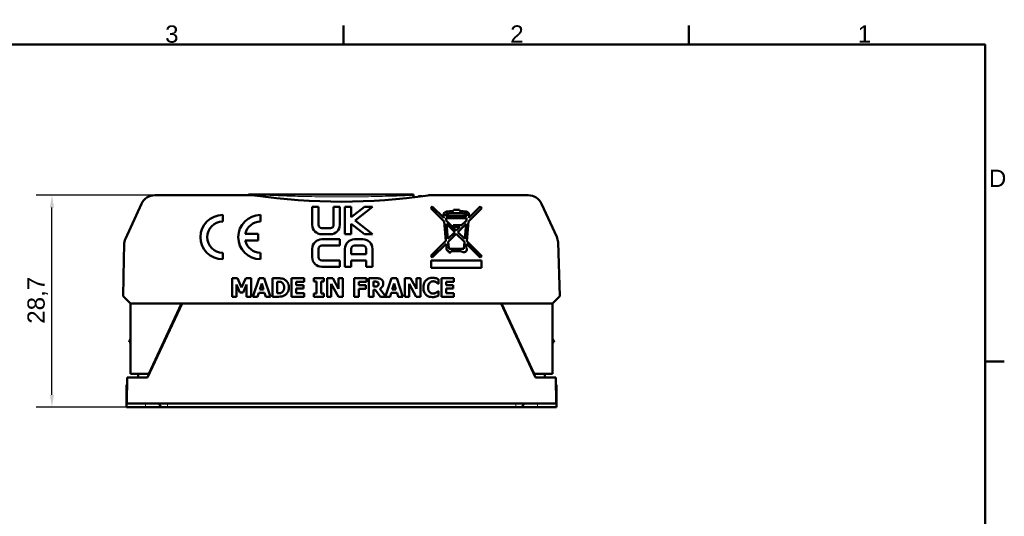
# Model space of a CAD drawing. Header units: millimetres. Extents: x 0 to 280, y 0 to 198.
# Tile 12 of 12: x 143 to 276, y 128 to 195. Entities that reach past the tile are written whole.
import ezdxf

# ---------------------------------------------------------------- set-up
doc = ezdxf.new("R2010")
doc.units = ezdxf.units.MM
doc.header["$LTSCALE"] = 0.666667
for name, color, linetype, lineweight in [('Arêtes tangentes visibles(celduc)', 7, 'Continuous', 18), ('Arêtes visibles(celduc)', 7, 'Continuous', 50), ('Cadre_0', 7, 'Continuous', 50), ('Cadre_2', 7, 'Continuous', 50), ('Cotes(celduc)', 7, 'Continuous', 25)]:
    doc.layers.add(name, color=color, linetype=linetype, lineweight=lineweight)
doc.styles.add('Cadre_1', font='arial.ttf')
doc.styles.add('Courant-CELDUC', font='arial.ttf')
doc.dimstyles.new('Celduc', dxfattribs={"dimscale": 0.666667, "dimtxt": 3.5, "dimasz": 2.5, "dimexe": 3.175, "dimexo": 0, "dimgap": 0.762, "dimtad": 1, "dimrnd": 1e-08, "dimtxsty": 'Courant-CELDUC', "dimcen": 0.09, "dimdle": 10, "dimclrd": 7, "dimclre": 7, "dimclrt": 7, "dimazin": 2, "dimtfac": 0.714286, "dimtdec": 3, "dimtmove": 0, "dimatfit": 3, "dimfxl": 1, "dimtolj": 1, "dimlwd": 25, "dimlwe": 25, "dimarcsym": 0})

# ---------------------------------------------------------------- blocks, each defined once
blk = doc.blocks.new('Cadres Cadre par défaut')
at = {"layer": 'Cadre_0'}
for p, q in [((280, 287), (280, 290.9)), ((350, 287), (350, 290.9)), ((410, 222.75), (413.9, 222.75))]:
    blk.add_line(p, q, dxfattribs=at)
at = {"layer": 'Cadre_0', "flags": 128}
blk.add_lwpolyline([(10, 10), (10, 287), (410, 287), (410, 10), (10, 10)], dxfattribs=at)
at = {"layer": 'Cadre_2', "char_height": 3.5, "attachment_point": 7, "style": 'Cadre_1'}
for s, insert in [('3', (243.86, 287.34)), ('2', (313.79, 287.4)), ('1', (384.2, 287.4)), ('D', (410.78, 258.13))]:
    blk.add_mtext(s, dxfattribs=dict(at, insert=insert))
blk = doc.blocks.new('*D9')
at = {"layer": 'Cotes(celduc)', "color": 7, "linetype": 'Continuous', "lineweight": 25, "transparency": 16777216}
for p, q in [((161.2, 170.97), (145.16, 170.97)), ((147.28, 143.98), (147.28, 169.3)), ((157.37, 142.32), (145.16, 142.32))]:
    blk.add_line(p, q, dxfattribs=at)
at = {"layer": 'Cotes(celduc)', "color": 7, "linetype": 'Continuous', "transparency": 16777216}
for points in [[(147, 169.3), (147.56, 169.3), (147.28, 170.97)], [(147, 143.98), (147.56, 143.98), (147.28, 142.32)]]:
    blk.add_solid(points, dxfattribs=at)
at = {"layer": 'Defpoints', "color": 0, "linetype": 'Continuous', "transparency": 16777216}
for p in [(147.28, 170.97), (161.2, 170.97), (157.37, 142.32)]:
    blk.add_point(p, dxfattribs=at)
at = {"layer": 'Cotes(celduc)', "color": 7, "linetype": 'Continuous', "lineweight": 25, "transparency": 16777216, "insert": (143.97, 153.59), "char_height": 2.333, "attachment_point": 1, "rotation": 90, "style": 'Courant-CELDUC'}
blk.add_mtext('\\A1;28,7', dxfattribs=at)

msp = doc.modelspace()

# ---------------------------------------------------------------- linework, layer by layer
at = {"layer": 'Arêtes tangentes visibles(celduc)'}
for p, q in [((173.849, 171.038), (174.416, 171.038)), ((174.416, 171.072), (174.416, 171.038)), ((174.416, 170.971), (174.416, 171.038)), ((159.93, 142.815), (159.93, 142.315)), ((162.878, 142.815), (162.878, 142.315)), ((209.928, 142.815), (209.928, 142.315)), ((212.876, 142.815), (212.876, 142.315))]:
    msp.add_line(p, q, dxfattribs=at)
for centre, major_axis, ratio, start_param, end_param in [((174.855, 171.938), (-0.146, -0.989), 0.2459104, 0, 0.4383932), ((174.811, 170.572), (0, 0.5), 0.0705444, 5.8580127, 6.2831853)]:
    msp.add_ellipse(centre, major_axis=major_axis, ratio=ratio, start_param=start_param, end_param=end_param, dxfattribs=at)
msp.add_open_spline([(174.416, 171.038), (174.552, 171.038), (174.689, 171.035), (174.825, 171.028)], degree=3, dxfattribs=at)
msp.add_open_spline([(174.825, 171.028), (175.322, 171.003), (175.818, 170.98), (176.315, 170.959), (176.326, 170.958), (176.336, 170.958), (176.346, 170.958), (176.839, 170.937), (177.332, 170.917), (177.825, 170.899), (177.84, 170.899), (177.854, 170.898), (177.868, 170.898), (178.867, 170.862), (179.866, 170.832), (180.865, 170.809), (181.895, 170.785), (182.925, 170.768), (183.955, 170.758), (184.965, 170.747), (185.975, 170.743), (186.985, 170.746), (188.003, 170.748), (189.02, 170.757), (190.039, 170.772), (191.053, 170.788), (192.067, 170.811), (193.082, 170.839), (194.096, 170.868), (195.111, 170.902), (196.126, 170.944)], degree=3, knots=[0, 0, 0, 0, 0.1492726, 0.1492726, 0.1492726, 0.1524023, 0.1524023, 0.1524023, 0.3004751, 0.3004751, 0.3004751, 0.3048045, 0.3048045, 0.3048045, 0.6049027, 0.6049027, 0.6049027, 0.9144136, 0.9144136, 0.9144136, 1.2179723, 1.2179723, 1.2179723, 1.5240227, 1.5240227, 1.5240227, 1.8288272, 1.8288272, 1.8288272, 2.1336318, 2.1336318, 2.1336318, 2.1336318], dxfattribs=at)
at = {"layer": 'Arêtes visibles(celduc)'}
for p, q in [((161.196, 170.971), (174.416, 170.971)), ((174.416, 171.072), (173.849, 171.072)), ((173.849, 171.038), (173.849, 171.072)), ((173.849, 171.038), (173.849, 170.971)), ((174.811, 171.072), (174.416, 171.072)), ((196.126, 171.072), (174.811, 171.072)), ((192.083, 170.292), (192.083, 170.292)), ((192.429, 170.317), (192.429, 170.317)), ((196.126, 170.944), (196.126, 171.072)), ((196.799, 170.828), (197.248, 170.828)), ((196.799, 170.768), (196.799, 170.828)), ((198.39, 170.971), (211.611, 170.971)), ((157.207, 165.078), (159.378, 169.805)), ((181.88, 170.218), (181.88, 170.218)), ((182.341, 170.193), (182.341, 170.193)), ((182.442, 166.97), (182.442, 169.415)), ((182.442, 169.415), (183.297, 169.415)), ((183.297, 169.415), (183.297, 166.979)), ((185.338, 166.979), (185.338, 169.413)), ((185.338, 169.413), (186.175, 169.413)), ((186.175, 169.413), (186.175, 166.97)), ((186.859, 165.694), (186.859, 169.415)), ((186.859, 169.415), (187.7, 169.415)), ((186.887, 170.091), (186.887, 170.091)), ((187.7, 169.415), (187.7, 167.996)), ((187.7, 167.996), (189.494, 169.415)), ((190.58, 169.415), (188.223, 167.56)), ((189.494, 169.415), (190.58, 169.415)), ((198.452, 169.225), (198.664, 169.437)), ((200.25, 167.424), (198.452, 169.225)), ((198.664, 169.437), (200.207, 167.891)), ((201.522, 168.841), (201.522, 168.985)), ((201.522, 168.985), (202.339, 168.985)), ((202.339, 168.985), (202.339, 168.839)), ((205.35, 169.221), (203.561, 167.433)), ((203.604, 167.9), (205.138, 169.433)), ((205.138, 169.433), (205.35, 169.221)), ((213.428, 169.805), (215.468, 165.365)), ((170.348, 168.302), (170.348, 167.402)), ((175.448, 168.302), (175.448, 167.402)), ((200.207, 167.891), (200.173, 168.263)), ((200.472, 168.29), (200.482, 168.174)), ((200.482, 168.174), (203.328, 168.174)), ((203.3, 167.874), (200.51, 167.874)), ((200.51, 167.874), (200.538, 167.559)), ((203.272, 167.568), (203.3, 167.874)), ((203.328, 168.174), (203.339, 168.29)), ((203.637, 168.263), (203.604, 167.9)), ((183.742, 166.534), (184.893, 166.534)), ((189.494, 165.694), (187.7, 167.121)), ((187.7, 167.121), (187.7, 165.694)), ((188.223, 167.56), (190.576, 165.694)), ((200.49, 164.786), (200.25, 167.424)), ((200.538, 167.559), (201.9, 166.196)), ((201.687, 165.984), (200.581, 167.092)), ((200.581, 167.092), (200.766, 165.062)), ((201.495, 166.697), (201.495, 166.934)), ((201.495, 166.934), (202.533, 166.934)), ((202.401, 166.697), (201.495, 166.697)), ((201.9, 166.196), (202.401, 166.697)), ((203.23, 167.101), (202.112, 165.983)), ((202.533, 166.829), (203.272, 167.568)), ((202.533, 166.934), (202.533, 166.829)), ((203.042, 165.051), (203.23, 167.101)), ((203.561, 167.433), (203.318, 164.775)), ((173.397, 165.752), (175.148, 165.752)), ((175.148, 165.752), (175.148, 164.852)), ((184.903, 165.698), (183.714, 165.698)), ((183.733, 165.008), (186.17, 165.008)), ((186.17, 165.008), (186.17, 164.165)), ((187.7, 165.694), (186.859, 165.694)), ((188.146, 165.008), (189.297, 165.008)), ((190.576, 165.694), (189.494, 165.694)), ((200.766, 165.062), (201.687, 165.984)), ((201.899, 165.771), (200.801, 164.674)), ((203.006, 164.663), (201.899, 165.771)), ((202.112, 165.983), (203.042, 165.051)), ((156.991, 162.353), (157.025, 164.278)), ((175.148, 164.852), (173.397, 164.852)), ((182.442, 162.577), (182.442, 163.717)), ((183.291, 163.712), (183.291, 162.585)), ((186.17, 164.165), (183.744, 164.165)), ((186.859, 161.286), (186.859, 163.722)), ((187.706, 163.712), (187.706, 162.979)), ((189.289, 164.165), (188.159, 164.165)), ((189.742, 162.979), (189.742, 163.712)), ((190.583, 163.722), (190.583, 161.286)), ((198.455, 162.752), (200.49, 164.786)), ((200.525, 164.398), (198.667, 162.54)), ((200.59, 163.689), (200.525, 164.398)), ((200.801, 164.674), (200.876, 163.853)), ((201.025, 163.717), (202.92, 163.717)), ((202.92, 163.717), (203.006, 164.663)), ((203.282, 164.386), (203.239, 163.918)), ((205.131, 162.535), (203.282, 164.386)), ((203.318, 164.775), (205.343, 162.747)), ((215.649, 164.6), (215.903, 157.315)), ((156.903, 157.315), (156.991, 162.353)), ((170.348, 163.202), (170.348, 162.302)), ((175.448, 163.202), (175.448, 162.302)), ((187.706, 162.979), (189.742, 162.979)), ((198.667, 162.54), (198.455, 162.752)), ((200.897, 163.417), (200.889, 163.417)), ((200.897, 163.239), (200.897, 163.417)), ((201.181, 163.239), (200.897, 163.239)), ((202.558, 163.417), (201.181, 163.417)), ((201.181, 163.417), (201.181, 163.239)), ((205.343, 162.747), (205.131, 162.535)), ((186.17, 161.286), (183.733, 161.286)), ((183.744, 162.133), (186.17, 162.133)), ((186.17, 162.133), (186.17, 161.286)), ((187.7, 161.286), (186.859, 161.286)), ((189.742, 162.133), (187.7, 162.133)), ((187.7, 162.133), (187.7, 161.286)), ((189.742, 161.286), (189.742, 162.133)), ((190.583, 161.286), (189.742, 161.286)), ((198.512, 161.132), (198.512, 162.14)), ((198.512, 162.14), (205.296, 162.14)), ((205.296, 161.132), (198.512, 161.132)), ((205.296, 162.14), (205.296, 161.132)), ((171.632, 157.246), (171.632, 159.746)), ((171.632, 159.746), (172.355, 159.746)), ((172.355, 159.746), (172.91, 158.512)), ((172.91, 158.512), (173.461, 159.746)), ((173.461, 159.746), (174.185, 159.746)), ((174.185, 159.746), (174.185, 157.246)), ((174.434, 157.246), (175.279, 159.746)), ((175.279, 159.746), (175.963, 159.746)), ((175.963, 159.746), (176.808, 157.246)), ((177.057, 157.246), (177.057, 159.746)), ((177.057, 159.746), (177.831, 159.746)), ((179.661, 157.246), (179.661, 159.746)), ((179.661, 159.746), (181.35, 159.746)), ((181.35, 159.746), (181.35, 159.27)), ((182.681, 159.311), (182.681, 159.746)), ((182.681, 159.746), (184.027, 159.746)), ((184.027, 159.746), (184.027, 159.311)), ((184.444, 157.246), (184.444, 159.746)), ((184.444, 159.746), (185.214, 159.746)), ((185.214, 159.746), (186.012, 158.314)), ((186.012, 158.314), (186.012, 159.746)), ((186.012, 159.746), (186.585, 159.746)), ((186.585, 159.746), (186.585, 157.246)), ((188.101, 157.246), (188.101, 159.746)), ((188.101, 159.746), (189.774, 159.746)), ((189.774, 159.746), (189.774, 159.27)), ((190.098, 157.246), (190.098, 159.746)), ((190.098, 159.746), (191.103, 159.746)), ((192.35, 157.32), (193.17, 159.746)), ((193.17, 159.746), (193.854, 159.746)), ((193.854, 159.746), (194.699, 157.246)), ((194.948, 157.246), (194.948, 159.746)), ((194.948, 159.746), (195.718, 159.746)), ((195.718, 159.746), (196.516, 158.314)), ((196.516, 158.314), (196.516, 159.746)), ((196.516, 159.746), (197.09, 159.746)), ((197.09, 159.746), (197.09, 157.246)), ((199.894, 157.246), (199.894, 159.746)), ((199.894, 159.746), (201.583, 159.746)), ((201.583, 159.746), (201.583, 159.27)), ((172.677, 157.834), (172.223, 158.903)), ((172.223, 158.903), (172.223, 157.246)), ((173.561, 158.903), (173.107, 157.834)), ((173.561, 157.246), (173.561, 158.903)), ((175.613, 159.037), (175.356, 158.21)), ((175.868, 158.21), (175.613, 159.037)), ((177.698, 159.28), (177.685, 159.28)), ((177.685, 159.28), (177.685, 157.714)), ((181.35, 159.27), (180.285, 159.27)), ((180.285, 159.27), (180.285, 158.83)), ((180.285, 158.83), (181.267, 158.83)), ((181.267, 158.354), (180.285, 158.354)), ((180.285, 158.354), (180.285, 157.722)), ((181.267, 158.83), (181.267, 158.354)), ((183.04, 159.311), (182.681, 159.311)), ((183.04, 157.682), (183.04, 159.311)), ((184.027, 159.311), (183.668, 159.311)), ((183.668, 159.311), (183.668, 157.682)), ((185.982, 157.246), (185.017, 158.988)), ((185.017, 158.988), (185.017, 157.246)), ((189.774, 159.27), (188.725, 159.27)), ((188.725, 159.27), (188.725, 158.798)), ((188.725, 158.798), (189.691, 158.798)), ((189.691, 158.322), (188.725, 158.322)), ((188.725, 158.322), (188.725, 157.246)), ((189.691, 158.798), (189.691, 158.322)), ((190.933, 159.286), (190.722, 159.286)), ((190.722, 159.286), (190.722, 158.614)), ((190.722, 158.614), (190.903, 158.614)), ((191.567, 158.31), (192.35, 157.32)), ((193.504, 159.037), (193.247, 158.21)), ((193.759, 158.21), (193.504, 159.037)), ((196.486, 157.246), (195.522, 158.988)), ((195.522, 158.988), (195.522, 157.246)), ((199.523, 158.99), (199.46, 158.99)), ((199.523, 159.586), (199.523, 158.99)), ((201.583, 159.27), (200.518, 159.27)), ((200.518, 159.27), (200.518, 158.83)), ((200.518, 158.83), (201.5, 158.83)), ((201.5, 158.354), (200.518, 158.354)), ((200.518, 158.354), (200.518, 157.722)), ((201.5, 158.83), (201.5, 158.354)), ((157.903, 156.315), (156.903, 157.315)), ((172.223, 157.246), (171.632, 157.246)), ((173.107, 157.834), (172.677, 157.834)), ((174.185, 157.246), (173.561, 157.246)), ((175.062, 157.246), (174.434, 157.246)), ((175.22, 157.757), (175.062, 157.246)), ((176.006, 157.757), (175.22, 157.757)), ((175.356, 158.21), (175.868, 158.21)), ((176.162, 157.246), (176.006, 157.757)), ((176.808, 157.246), (176.162, 157.246)), ((177.839, 157.246), (177.057, 157.246)), ((177.685, 157.714), (177.698, 157.714)), ((181.35, 157.246), (179.661, 157.246)), ((180.285, 157.722), (181.35, 157.722)), ((181.35, 157.722), (181.35, 157.246)), ((182.681, 157.246), (182.681, 157.682)), ((182.681, 157.682), (183.04, 157.682)), ((184.027, 157.246), (182.681, 157.246)), ((183.668, 157.682), (184.027, 157.682)), ((184.027, 157.682), (184.027, 157.246)), ((185.017, 157.246), (184.444, 157.246)), ((186.585, 157.246), (185.982, 157.246)), ((188.725, 157.246), (188.101, 157.246)), ((190.722, 157.246), (190.098, 157.246)), ((190.949, 158.164), (190.722, 158.164)), ((190.722, 158.164), (190.722, 157.246)), ((191.644, 157.246), (190.949, 158.164)), ((192.953, 157.246), (191.644, 157.246)), ((193.111, 157.757), (192.953, 157.246)), ((193.897, 157.757), (193.111, 157.757)), ((193.247, 158.21), (193.759, 158.21)), ((194.053, 157.246), (193.897, 157.757)), ((194.699, 157.246), (194.053, 157.246)), ((195.522, 157.246), (194.948, 157.246)), ((197.09, 157.246), (196.486, 157.246)), ((199.466, 158), (199.523, 158)), ((199.523, 158), (199.523, 157.412)), ((201.583, 157.246), (199.894, 157.246)), ((200.518, 157.722), (201.583, 157.722)), ((201.583, 157.722), (201.583, 157.246)), ((215.903, 157.315), (214.903, 156.315)), ((157.903, 156.315), (164.803, 156.315)), ((157.903, 156.315), (157.903, 146.815)), ((164.853, 156.315), (160.19, 146.315)), ((160.373, 146.815), (164.803, 156.315)), ((164.803, 156.315), (208.003, 156.315)), ((212.616, 146.315), (207.953, 156.315)), ((208.003, 156.315), (214.903, 156.315)), ((208.003, 156.315), (212.433, 146.815)), ((214.903, 146.815), (214.903, 156.315)), ((157.703, 151.115), (157.903, 151.616)), ((157.903, 151.115), (157.703, 151.115)), ((215.103, 151.115), (214.903, 151.616)), ((214.903, 151.115), (215.103, 151.115)), ((157.403, 142.815), (157.434, 146.315)), ((160.19, 146.315), (157.434, 146.315)), ((157.903, 146.815), (160.373, 146.815)), ((158.923, 146.315), (158.923, 146.815)), ((212.433, 146.815), (214.903, 146.815)), ((215.373, 146.315), (212.616, 146.315)), ((213.883, 146.315), (213.883, 146.815)), ((215.403, 142.815), (215.373, 146.315)), ((157.373, 145.315), (157.373, 143.745)), ((157.373, 145.315), (157.425, 145.315)), ((215.381, 145.315), (215.433, 145.315)), ((215.433, 145.315), (215.433, 143.745)), ((157.373, 143.745), (157.373, 142.315)), ((157.373, 143.745), (157.411, 143.745)), ((215.395, 143.745), (215.433, 143.745)), ((215.433, 142.315), (215.433, 143.745)), ((215.403, 142.815), (157.403, 142.815)), ((161.773, 142.815), (161.985, 142.315)), ((211.033, 142.815), (210.821, 142.315)), ((157.373, 142.315), (159.93, 142.315)), ((159.93, 142.315), (161.985, 142.315)), ((162.878, 142.315), (161.985, 142.315)), ((162.878, 142.315), (209.928, 142.315)), ((210.821, 142.315), (209.928, 142.315)), ((210.821, 142.315), (212.876, 142.315)), ((212.876, 142.315), (215.433, 142.315))]:
    msp.add_line(p, q, dxfattribs=at)
for centre, radius, start, end in [((161.196, 168.971), 2, 90, 155.33163), ((186.403, 250.09), 80, 261.594, 278.40598), ((211.611, 168.971), 2, 24.66837, 90), ((170.348, 165.302), 3, 90, 270), ((175.448, 165.302), 3, 90, 270), ((200.621, 168.304), 0.45, 98.4871, 185.20549), ((200.621, 168.304), 0.15, 98.4871, 185.20549), ((201.905, 159.699), 9.15, 92.39742, 98.4871), ((201.905, 159.699), 8.85, 81.5129, 98.4871), ((201.905, 159.699), 9.15, 81.5129, 87.28558), ((203.189, 168.304), 0.15, 354.767, 81.5129), ((203.189, 168.304), 0.45, 354.767, 81.5129), ((170.348, 165.302), 2.1, 90, 270), ((175.448, 165.302), 2.1, 90, 167.62637), ((183.714, 166.97), 1.272, 180, 270), ((183.742, 166.979), 0.445, 180, 270), ((184.893, 166.979), 0.445, 270, 0), ((184.903, 166.97), 1.272, 270, 0), ((159.024, 164.243), 2, 155.33163, 179.00069), ((183.733, 163.717), 1.291, 90, 180), ((188.146, 163.722), 1.286, 90, 180), ((189.297, 163.722), 1.286, 0, 90), ((213.65, 164.53), 2, 2, 24.66837), ((175.448, 165.302), 2.1, 192.37363, 270), ((183.744, 163.712), 0.452, 90, 180), ((188.159, 163.712), 0.453, 90, 180), ((189.289, 163.712), 0.453, 0, 90), ((200.889, 163.717), 0.3, 185.20549, 270), ((201.025, 163.867), 0.15, 185.20549, 270), ((202.898, 163.668), 0.423, 216.39556, 36.32509), ((183.733, 162.577), 1.291, 180, 270), ((183.744, 162.585), 0.452, 180, 270)]:
    msp.add_arc(centre, radius, start, end, dxfattribs=at)
msp.add_ellipse((174.416, 168.971), major_axis=(-2, 0), ratio=0.9999619, start_param=4.5656717, end_param=4.712389, dxfattribs=at)
for points, knots in [([(196.126, 170.683), (196.126, 170.683), (196.126, 170.686), (196.126, 170.691), (196.126, 170.697), (196.126, 170.706), (196.126, 170.717), (196.126, 170.727), (196.126, 170.739), (196.126, 170.752), (196.126, 170.754), (196.126, 170.755), (196.126, 170.757), (196.126, 170.773), (196.126, 170.793), (196.126, 170.815), (196.126, 170.837), (196.126, 170.861), (196.126, 170.888), (196.126, 170.906), (196.126, 170.924), (196.126, 170.944)], [0.000004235, 0.000004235, 0.000004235, 0.000004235, 0.013199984, 0.013199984, 0.013199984, 0.026514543, 0.026514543, 0.026514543, 0.037719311, 0.037719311, 0.037719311, 0.038906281, 0.038906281, 0.038906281, 0.052268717, 0.052268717, 0.052268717, 0.065631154, 0.065631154, 0.065631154, 0.074382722, 0.074382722, 0.074382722, 0.074382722]), ([(198.39, 170.971), (198.342, 170.971), (198.293, 170.969), (198.195, 170.962), (198.146, 170.956), (198.098, 170.949)], [0, 0, 0, 0, 0.014654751, 0.014654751, 0.029383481, 0.029383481, 0.029383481, 0.029383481]), ([(177.831, 159.746), (177.996, 159.746), (178.162, 159.736), (178.325, 159.713), (178.328, 159.712), (178.332, 159.712), (178.337, 159.711), (178.347, 159.709), (178.359, 159.707), (178.373, 159.705), (178.393, 159.701), (178.418, 159.695), (178.445, 159.688), (178.468, 159.682), (178.492, 159.675), (178.518, 159.666), (178.528, 159.662), (178.538, 159.659), (178.548, 159.655), (178.621, 159.627), (178.691, 159.592), (178.757, 159.55)], [0, 0, 0, 0, 0.049324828, 0.049324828, 0.049324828, 0.050405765, 0.050405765, 0.050405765, 0.052511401, 0.052511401, 0.052511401, 0.055568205, 0.055568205, 0.055568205, 0.058020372, 0.058020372, 0.058020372, 0.058916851, 0.058916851, 0.058916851, 0.065550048, 0.065550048, 0.065550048, 0.065550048]), ([(191.103, 159.746), (191.175, 159.746), (191.249, 159.744), (191.323, 159.738), (191.372, 159.733), (191.42, 159.728), (191.466, 159.72), (191.477, 159.718), (191.493, 159.715), (191.511, 159.711), (191.527, 159.707), (191.545, 159.702), (191.566, 159.696), (191.592, 159.688), (191.621, 159.678), (191.652, 159.664), (191.677, 159.654), (191.703, 159.641), (191.729, 159.626), (191.736, 159.621), (191.744, 159.617), (191.751, 159.612)], [0, 0, 0, 0, 0.021438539, 0.021438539, 0.021438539, 0.035489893, 0.035489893, 0.035489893, 0.039021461, 0.039021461, 0.039021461, 0.04220911, 0.04220911, 0.04220911, 0.04627886, 0.04627886, 0.04627886, 0.04945964, 0.04945964, 0.04945964, 0.050348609, 0.050348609, 0.050348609, 0.050348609]), ([(191.751, 159.612), (191.826, 159.565), (191.889, 159.506), (191.939, 159.434), (191.948, 159.421), (191.956, 159.408), (191.964, 159.395), (191.972, 159.382), (191.978, 159.37), (191.984, 159.357), (191.99, 159.345), (191.996, 159.332), (192.001, 159.319), (192.006, 159.306), (192.01, 159.293), (192.014, 159.28), (192.015, 159.276), (192.016, 159.273), (192.017, 159.27), (192.036, 159.202), (192.043, 159.13), (192.043, 159.059)], [0, 0, 0, 0, 0.026385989, 0.026385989, 0.026385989, 0.031251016, 0.031251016, 0.031251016, 0.035934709, 0.035934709, 0.035934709, 0.040739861, 0.040739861, 0.040739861, 0.045692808, 0.045692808, 0.045692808, 0.046936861, 0.046936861, 0.046936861, 0.072075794, 0.072075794, 0.072075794, 0.072075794]), ([(197.452, 158.494), (197.452, 158.638), (197.467, 158.782), (197.503, 158.921), (197.517, 158.975), (197.534, 159.028), (197.555, 159.08), (197.576, 159.132), (197.599, 159.18), (197.623, 159.223), (197.648, 159.267), (197.674, 159.306), (197.701, 159.342), (197.728, 159.379), (197.756, 159.411), (197.784, 159.441), (197.79, 159.448), (197.796, 159.454), (197.802, 159.461), (197.903, 159.563), (198.019, 159.642), (198.151, 159.697), (198.255, 159.741), (198.364, 159.768), (198.475, 159.782), (198.542, 159.791), (198.61, 159.795), (198.678, 159.795)], [0, 0, 0, 0, 0.04318369, 0.04318369, 0.04318369, 0.05994918, 0.05994918, 0.05994918, 0.07673254, 0.07673254, 0.07673254, 0.09340877, 0.09340877, 0.09340877, 0.110085, 0.110085, 0.110085, 0.11378456, 0.11378456, 0.11378456, 0.17399244, 0.17399244, 0.17399244, 0.22149382, 0.22149382, 0.22149382, 0.25008929, 0.25008929, 0.25008929, 0.25008929]), ([(198.678, 159.795), (198.76, 159.795), (198.844, 159.791), (198.925, 159.78), (198.932, 159.779), (198.939, 159.778), (198.946, 159.778), (198.949, 159.777), (198.952, 159.777), (198.956, 159.776), (198.966, 159.774), (198.98, 159.772), (198.995, 159.77), (199.017, 159.766), (199.044, 159.761), (199.075, 159.755), (199.105, 159.749), (199.138, 159.741), (199.174, 159.732)], [0, 0, 0, 0, 0.024435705, 0.024435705, 0.024435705, 0.026509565, 0.026509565, 0.026509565, 0.027432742, 0.027432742, 0.027432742, 0.029721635, 0.029721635, 0.029721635, 0.032898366, 0.032898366, 0.032898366, 0.036038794, 0.036038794, 0.036038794, 0.036038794]), ([(199.174, 159.732), (199.237, 159.713), (199.3, 159.688), (199.36, 159.662), (199.366, 159.659), (199.376, 159.655), (199.387, 159.65), (199.398, 159.645), (199.41, 159.64), (199.424, 159.634), (199.439, 159.627), (199.456, 159.619), (199.473, 159.611), (199.486, 159.605), (199.499, 159.598), (199.512, 159.592), (199.516, 159.59), (199.519, 159.588), (199.523, 159.586)], [0, 0, 0, 0, 0.019587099, 0.019587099, 0.019587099, 0.021739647, 0.021739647, 0.021739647, 0.023808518, 0.023808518, 0.023808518, 0.026134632, 0.026134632, 0.026134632, 0.027950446, 0.027950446, 0.027950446, 0.028460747, 0.028460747, 0.028460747, 0.028460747]), ([(178.299, 159.197), (178.225, 159.237), (178.146, 159.262), (178.062, 159.271), (178.053, 159.272), (178.043, 159.273), (178.032, 159.273), (178.02, 159.274), (178.008, 159.274), (177.994, 159.275), (177.981, 159.275), (177.967, 159.276), (177.953, 159.276), (177.939, 159.277), (177.924, 159.277), (177.909, 159.278), (177.894, 159.278), (177.878, 159.278), (177.863, 159.279), (177.846, 159.279), (177.83, 159.279), (177.814, 159.279), (177.796, 159.28), (177.78, 159.28), (177.764, 159.28), (177.737, 159.28), (177.714, 159.28), (177.698, 159.28)], [0, 0, 0, 0, 0.025325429, 0.025325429, 0.025325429, 0.0281155, 0.0281155, 0.0281155, 0.031119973, 0.031119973, 0.031119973, 0.034034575, 0.034034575, 0.034034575, 0.036923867, 0.036923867, 0.036923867, 0.03984041, 0.03984041, 0.03984041, 0.042949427, 0.042949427, 0.042949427, 0.04630765, 0.04630765, 0.04630765, 0.052125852, 0.052125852, 0.052125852, 0.052125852]), ([(178.644, 158.498), (178.644, 158.588), (178.635, 158.679), (178.614, 158.766), (178.604, 158.804), (178.593, 158.842), (178.578, 158.879), (178.572, 158.893), (178.565, 158.907), (178.559, 158.922), (178.546, 158.947), (178.532, 158.972), (178.516, 158.996), (178.501, 159.019), (178.485, 159.041), (178.466, 159.062), (178.419, 159.117), (178.362, 159.161), (178.299, 159.197)], [0, 0, 0, 0, 0.026908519, 0.026908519, 0.026908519, 0.038748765, 0.038748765, 0.038748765, 0.043480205, 0.043480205, 0.043480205, 0.052176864, 0.052176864, 0.052176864, 0.060499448, 0.060499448, 0.060499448, 0.08221447, 0.08221447, 0.08221447, 0.08221447]), ([(178.33, 157.811), (178.399, 157.855), (178.458, 157.911), (178.505, 157.978), (178.517, 157.995), (178.529, 158.014), (178.541, 158.035), (178.548, 158.049), (178.556, 158.064), (178.564, 158.08), (178.575, 158.105), (178.587, 158.133), (178.597, 158.164), (178.602, 158.18), (178.607, 158.197), (178.611, 158.215), (178.63, 158.287), (178.639, 158.362), (178.642, 158.437), (178.643, 158.458), (178.644, 158.478), (178.644, 158.498)], [0, 0, 0, 0, 0.0247317, 0.0247317, 0.0247317, 0.030823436, 0.030823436, 0.030823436, 0.034881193, 0.034881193, 0.034881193, 0.041231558, 0.041231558, 0.041231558, 0.044444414, 0.044444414, 0.044444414, 0.057659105, 0.057659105, 0.057659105, 0.061241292, 0.061241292, 0.061241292, 0.061241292]), ([(179.288, 158.494), (179.288, 158.36), (179.271, 158.228), (179.217, 158.047), (179.173, 157.914), (179.027, 157.698), (178.978, 157.638), (178.869, 157.531), (178.812, 157.485), (178.749, 157.445)], [0, 0, 0, 0, 0.040107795, 0.040107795, 0.056783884, 0.056783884, 0.063861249, 0.063861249, 0.07063435, 0.07063435, 0.07063435, 0.07063435]), ([(178.757, 159.55), (178.884, 159.468), (178.989, 159.365), (179.074, 159.241), (179.088, 159.221), (179.102, 159.199), (179.117, 159.175), (179.126, 159.159), (179.136, 159.142), (179.145, 159.124), (179.159, 159.098), (179.173, 159.069), (179.186, 159.039), (179.199, 159.008), (179.212, 158.975), (179.223, 158.939), (179.227, 158.928), (179.23, 158.916), (179.234, 158.904), (179.272, 158.771), (179.288, 158.632), (179.288, 158.494)], [0, 0, 0, 0, 0.045124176, 0.045124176, 0.045124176, 0.052437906, 0.052437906, 0.052437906, 0.057188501, 0.057188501, 0.057188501, 0.06419572, 0.06419572, 0.06419572, 0.071158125, 0.071158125, 0.071158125, 0.073382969, 0.073382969, 0.073382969, 0.098082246, 0.098082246, 0.098082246, 0.098082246]), ([(190.903, 158.614), (190.946, 158.614), (190.993, 158.615), (191.039, 158.619), (191.068, 158.621), (191.097, 158.625), (191.124, 158.63), (191.131, 158.631), (191.143, 158.633), (191.158, 158.637), (191.169, 158.64), (191.181, 158.644), (191.194, 158.648), (191.199, 158.65), (191.204, 158.652), (191.209, 158.655), (191.235, 158.666), (191.258, 158.679), (191.279, 158.697)], [0, 0, 0, 0, 0.013134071, 0.013134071, 0.013134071, 0.021548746, 0.021548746, 0.021548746, 0.023656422, 0.023656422, 0.023656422, 0.025159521, 0.025159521, 0.025159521, 0.025749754, 0.025749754, 0.025749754, 0.028582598, 0.028582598, 0.028582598, 0.028582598]), ([(191.243, 159.248), (191.201, 159.265), (191.157, 159.275), (191.112, 159.279), (191.099, 159.28), (191.086, 159.281), (191.073, 159.282), (191.06, 159.283), (191.048, 159.284), (191.036, 159.284), (191.023, 159.285), (191.01, 159.285), (190.998, 159.286), (190.985, 159.286), (190.972, 159.286), (190.959, 159.286), (190.95, 159.286), (190.942, 159.286), (190.933, 159.286)], [0, 0, 0, 0, 0.013516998, 0.013516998, 0.013516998, 0.01748415, 0.01748415, 0.01748415, 0.02115176, 0.02115176, 0.02115176, 0.024936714, 0.024936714, 0.024936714, 0.028896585, 0.028896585, 0.028896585, 0.031463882, 0.031463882, 0.031463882, 0.031463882]), ([(191.399, 158.98), (191.399, 159.026), (191.393, 159.073), (191.375, 159.116), (191.371, 159.126), (191.367, 159.135), (191.362, 159.143), (191.358, 159.152), (191.353, 159.16), (191.348, 159.166), (191.343, 159.173), (191.338, 159.179), (191.334, 159.184), (191.332, 159.187), (191.329, 159.189), (191.327, 159.192), (191.303, 159.216), (191.274, 159.234), (191.243, 159.248)], [0, 0, 0, 0, 0.01383242, 0.01383242, 0.01383242, 0.01714918, 0.01714918, 0.01714918, 0.020620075, 0.020620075, 0.020620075, 0.024111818, 0.024111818, 0.024111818, 0.025933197, 0.025933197, 0.025933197, 0.045452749, 0.045452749, 0.045452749, 0.045452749]), ([(191.279, 158.697), (191.312, 158.723), (191.34, 158.754), (191.36, 158.79), (191.363, 158.797), (191.367, 158.803), (191.37, 158.81), (191.374, 158.821), (191.378, 158.832), (191.382, 158.844), (191.385, 158.853), (191.387, 158.862), (191.389, 158.872), (191.396, 158.907), (191.399, 158.945), (191.399, 158.98)], [0, 0, 0, 0, 0.012548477, 0.012548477, 0.012548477, 0.014747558, 0.014747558, 0.014747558, 0.018120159, 0.018120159, 0.018120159, 0.020536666, 0.020536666, 0.020536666, 0.029077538, 0.029077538, 0.029077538, 0.029077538]), ([(192.043, 159.059), (192.043, 158.976), (192.035, 158.892), (192.014, 158.812), (192.007, 158.784), (191.998, 158.757), (191.988, 158.731), (191.985, 158.723), (191.981, 158.715), (191.977, 158.705), (191.972, 158.695), (191.967, 158.683), (191.961, 158.671), (191.955, 158.66), (191.948, 158.647), (191.939, 158.633), (191.932, 158.621), (191.923, 158.608), (191.914, 158.594), (191.902, 158.578), (191.889, 158.561), (191.874, 158.543), (191.867, 158.535), (191.86, 158.527), (191.852, 158.519), (191.771, 158.431), (191.675, 158.362), (191.567, 158.31)], [0, 0, 0, 0, 0.024940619, 0.024940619, 0.024940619, 0.033395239, 0.033395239, 0.033395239, 0.035899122, 0.035899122, 0.035899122, 0.038404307, 0.038404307, 0.038404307, 0.040911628, 0.040911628, 0.040911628, 0.043189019, 0.043189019, 0.043189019, 0.045952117, 0.045952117, 0.045952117, 0.047215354, 0.047215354, 0.047215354, 0.060669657, 0.060669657, 0.060669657, 0.060669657]), ([(198.676, 157.197), (198.536, 157.197), (198.396, 157.213), (198.262, 157.252), (198.224, 157.263), (198.187, 157.276), (198.151, 157.29), (198.018, 157.344), (197.901, 157.421), (197.799, 157.521), (197.794, 157.526), (197.788, 157.532), (197.783, 157.538), (197.762, 157.559), (197.74, 157.584), (197.718, 157.611), (197.693, 157.642), (197.668, 157.676), (197.644, 157.715), (197.615, 157.762), (197.588, 157.815), (197.562, 157.875), (197.527, 157.96), (197.502, 158.048), (197.484, 158.139), (197.462, 158.256), (197.452, 158.375), (197.452, 158.494)], [0, 0, 0, 0, 0.04207211, 0.04207211, 0.04207211, 0.05382015, 0.05382015, 0.05382015, 0.09670283, 0.09670283, 0.09670283, 0.09899687, 0.09899687, 0.09899687, 0.10751394, 0.10751394, 0.10751394, 0.11701136, 0.11701136, 0.11701136, 0.12832518, 0.12832518, 0.12832518, 0.14428155, 0.14428155, 0.14428155, 0.16490729, 0.16490729, 0.16490729, 0.16490729]), ([(198.313, 159.134), (198.274, 159.094), (198.242, 159.048), (198.215, 158.998), (198.208, 158.986), (198.202, 158.973), (198.196, 158.96), (198.188, 158.944), (198.181, 158.928), (198.174, 158.91), (198.169, 158.899), (198.165, 158.888), (198.16, 158.876), (198.154, 158.858), (198.147, 158.838), (198.141, 158.817), (198.135, 158.796), (198.13, 158.774), (198.125, 158.75), (198.108, 158.666), (198.101, 158.578), (198.101, 158.492)], [0, 0, 0, 0, 0.016791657, 0.016791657, 0.016791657, 0.021113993, 0.021113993, 0.021113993, 0.026297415, 0.026297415, 0.026297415, 0.029469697, 0.029469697, 0.029469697, 0.034396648, 0.034396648, 0.034396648, 0.039323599, 0.039323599, 0.039323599, 0.056601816, 0.056601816, 0.056601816, 0.056601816]), ([(198.101, 158.492), (198.101, 158.432), (198.104, 158.37), (198.112, 158.308), (198.118, 158.258), (198.128, 158.208), (198.142, 158.16), (198.148, 158.14), (198.155, 158.12), (198.163, 158.1), (198.165, 158.094), (198.168, 158.086), (198.172, 158.076), (198.177, 158.065), (198.183, 158.051), (198.19, 158.037), (198.199, 158.017), (198.211, 157.995), (198.225, 157.971), (198.228, 157.967), (198.231, 157.961), (198.234, 157.956), (198.26, 157.915), (198.291, 157.877), (198.326, 157.844)], [0, 0, 0, 0, 0.018024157, 0.018024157, 0.018024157, 0.032804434, 0.032804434, 0.032804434, 0.03909143, 0.03909143, 0.03909143, 0.041105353, 0.041105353, 0.041105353, 0.043539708, 0.043539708, 0.043539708, 0.046754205, 0.046754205, 0.046754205, 0.04744321, 0.04744321, 0.04744321, 0.053051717, 0.053051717, 0.053051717, 0.053051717]), ([(198.777, 159.327), (198.692, 159.327), (198.609, 159.314), (198.529, 159.284), (198.521, 159.281), (198.509, 159.276), (198.494, 159.269), (198.481, 159.263), (198.465, 159.255), (198.448, 159.244), (198.439, 159.239), (198.429, 159.232), (198.419, 159.225), (198.381, 159.199), (198.346, 159.168), (198.313, 159.134)], [0, 0, 0, 0, 0.025475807, 0.025475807, 0.025475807, 0.028110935, 0.028110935, 0.028110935, 0.030461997, 0.030461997, 0.030461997, 0.031686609, 0.031686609, 0.031686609, 0.036389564, 0.036389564, 0.036389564, 0.036389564]), ([(199.189, 159.197), (199.128, 159.235), (199.064, 159.265), (198.997, 159.289), (198.988, 159.293), (198.975, 159.297), (198.959, 159.302), (198.945, 159.306), (198.928, 159.31), (198.908, 159.314), (198.888, 159.318), (198.866, 159.321), (198.841, 159.324), (198.821, 159.326), (198.8, 159.327), (198.777, 159.327)], [0, 0, 0, 0, 0.021337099, 0.021337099, 0.021337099, 0.024233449, 0.024233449, 0.024233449, 0.026790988, 0.026790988, 0.026790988, 0.029372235, 0.029372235, 0.029372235, 0.031437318, 0.031437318, 0.031437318, 0.031437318]), ([(199.46, 158.99), (199.444, 159.005), (199.427, 159.019), (199.409, 159.034), (199.387, 159.052), (199.365, 159.071), (199.345, 159.088), (199.335, 159.095), (199.326, 159.103), (199.317, 159.109), (199.31, 159.115), (199.303, 159.121), (199.295, 159.126), (199.288, 159.132), (199.28, 159.137), (199.272, 159.143), (199.264, 159.148), (199.256, 159.154), (199.246, 159.16), (199.238, 159.166), (199.229, 159.172), (199.218, 159.179), (199.209, 159.184), (199.2, 159.191), (199.189, 159.197)], [0, 0, 0, 0, 0.006443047, 0.006443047, 0.006443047, 0.014492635, 0.014492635, 0.014492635, 0.018177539, 0.018177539, 0.018177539, 0.021224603, 0.021224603, 0.021224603, 0.024117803, 0.024117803, 0.024117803, 0.026868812, 0.026868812, 0.026868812, 0.029386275, 0.029386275, 0.029386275, 0.031594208, 0.031594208, 0.031594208, 0.031594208]), ([(177.698, 157.714), (177.747, 157.714), (177.799, 157.714), (177.852, 157.715), (177.897, 157.716), (177.941, 157.717), (177.984, 157.718), (178.008, 157.719), (178.031, 157.72), (178.053, 157.721), (178.062, 157.722), (178.072, 157.722), (178.082, 157.723), (178.09, 157.724), (178.098, 157.725), (178.106, 157.726), (178.115, 157.728), (178.124, 157.729), (178.133, 157.731), (178.142, 157.733), (178.152, 157.735), (178.162, 157.738), (178.172, 157.74), (178.183, 157.743), (178.195, 157.747), (178.242, 157.763), (178.287, 157.785), (178.33, 157.811)], [0, 0, 0, 0, 0.014834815, 0.014834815, 0.014834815, 0.02722182, 0.02722182, 0.02722182, 0.033939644, 0.033939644, 0.033939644, 0.036625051, 0.036625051, 0.036625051, 0.03858305, 0.03858305, 0.03858305, 0.040445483, 0.040445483, 0.040445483, 0.042173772, 0.042173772, 0.042173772, 0.043873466, 0.043873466, 0.043873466, 0.050820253, 0.050820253, 0.050820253, 0.050820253]), ([(178.749, 157.445), (178.626, 157.365), (178.492, 157.312), (178.348, 157.286), (178.34, 157.285), (178.333, 157.284), (178.326, 157.283), (178.176, 157.259), (178.025, 157.248), (177.873, 157.246), (177.862, 157.246), (177.851, 157.246), (177.839, 157.246)], [0, 0, 0, 0, 0.044021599, 0.044021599, 0.044021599, 0.046246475, 0.046246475, 0.046246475, 0.091594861, 0.091594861, 0.091594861, 0.094995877, 0.094995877, 0.094995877, 0.094995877]), ([(198.326, 157.844), (198.382, 157.789), (198.446, 157.745), (198.519, 157.716), (198.525, 157.713), (198.533, 157.71), (198.542, 157.707), (198.555, 157.703), (198.57, 157.698), (198.586, 157.693), (198.611, 157.686), (198.64, 157.679), (198.673, 157.674), (198.698, 157.67), (198.724, 157.667), (198.753, 157.666), (198.762, 157.666), (198.772, 157.665), (198.781, 157.665)], [0, 0, 0, 0, 0.023568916, 0.023568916, 0.023568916, 0.025732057, 0.025732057, 0.025732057, 0.028704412, 0.028704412, 0.028704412, 0.03315236, 0.03315236, 0.03315236, 0.036499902, 0.036499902, 0.036499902, 0.037600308, 0.037600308, 0.037600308, 0.037600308]), ([(199.176, 157.27), (199.105, 157.248), (199.031, 157.229), (198.957, 157.216), (198.951, 157.215), (198.942, 157.213), (198.932, 157.212), (198.922, 157.21), (198.91, 157.209), (198.896, 157.207), (198.876, 157.205), (198.85, 157.203), (198.819, 157.201), (198.797, 157.2), (198.771, 157.199), (198.742, 157.198), (198.721, 157.198), (198.7, 157.197), (198.676, 157.197)], [0, 0, 0, 0, 0.022487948, 0.022487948, 0.022487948, 0.024369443, 0.024369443, 0.024369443, 0.026117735, 0.026117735, 0.026117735, 0.028624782, 0.028624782, 0.028624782, 0.030459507, 0.030459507, 0.030459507, 0.031719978, 0.031719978, 0.031719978, 0.031719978]), ([(198.781, 157.665), (198.863, 157.665), (198.941, 157.679), (199.017, 157.707), (199.027, 157.711), (199.041, 157.716), (199.056, 157.722), (199.075, 157.73), (199.097, 157.739), (199.121, 157.751), (199.135, 157.758), (199.15, 157.765), (199.165, 157.774), (199.179, 157.782), (199.193, 157.79), (199.207, 157.799)], [0, 0, 0, 0, 0.024337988, 0.024337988, 0.024337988, 0.027459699, 0.027459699, 0.027459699, 0.031235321, 0.031235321, 0.031235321, 0.033529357, 0.033529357, 0.033529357, 0.035709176, 0.035709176, 0.035709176, 0.035709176]), ([(199.523, 157.412), (199.488, 157.396), (199.452, 157.379), (199.416, 157.363), (199.399, 157.355), (199.381, 157.347), (199.364, 157.339), (199.351, 157.334), (199.339, 157.328), (199.327, 157.323), (199.317, 157.319), (199.307, 157.315), (199.296, 157.311), (199.286, 157.307), (199.275, 157.303), (199.263, 157.299), (199.252, 157.295), (199.24, 157.29), (199.226, 157.286), (199.212, 157.281), (199.195, 157.276), (199.176, 157.27)], [0, 0, 0, 0, 0.011482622, 0.011482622, 0.011482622, 0.017136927, 0.017136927, 0.017136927, 0.021331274, 0.021331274, 0.021331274, 0.024699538, 0.024699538, 0.024699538, 0.027908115, 0.027908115, 0.027908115, 0.030942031, 0.030942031, 0.030942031, 0.034344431, 0.034344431, 0.034344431, 0.034344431]), ([(199.207, 157.799), (199.259, 157.83), (199.31, 157.865), (199.356, 157.904), (199.369, 157.914), (199.381, 157.925), (199.394, 157.936), (199.405, 157.945), (199.415, 157.954), (199.426, 157.963), (199.436, 157.972), (199.445, 157.981), (199.455, 157.99), (199.459, 157.993), (199.463, 157.996), (199.466, 158)], [0, 0, 0, 0, 0.018070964, 0.018070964, 0.018070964, 0.023103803, 0.023103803, 0.023103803, 0.027266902, 0.027266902, 0.027266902, 0.031248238, 0.031248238, 0.031248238, 0.032712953, 0.032712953, 0.032712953, 0.032712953])]:
    msp.add_open_spline(points, degree=3, knots=knots, dxfattribs=at)

# ---------------------------------------------------------------- block references
at = {"xscale": 0.6666666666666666, "yscale": 0.6666666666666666, "zscale": 0.6666666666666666}
msp.add_blockref('Cadres Cadre par défaut', (0, 0), dxfattribs=at)

# ---------------------------------------------------------------- dimensions: what is measured, and where the dimension line sits
at = {"layer": 'Cotes(celduc)', "color": 7, "linetype": 'Continuous', "lineweight": 25}
dim = msp.add_linear_dim(base=(147.28, 170.971), p1=(157.373, 142.315), p2=(161.196, 170.971), angle=270, dimstyle='Celduc', override={"dimgap": 0.762, "dimdec": 1, "dimtol": 0, "dimlim": 0, "dimtp": 0, "dimtm": 0, "dimtdec": 3, "dimtofl": 0, "dimatfit": 1}, dxfattribs=at)
dim.commit()
dim.dimension.update_dxf_attribs({"geometry": '*D9', "text_midpoint": (147.28, 156.643), "dimtype": 160})

doc.saveas('drawing.dxf')
